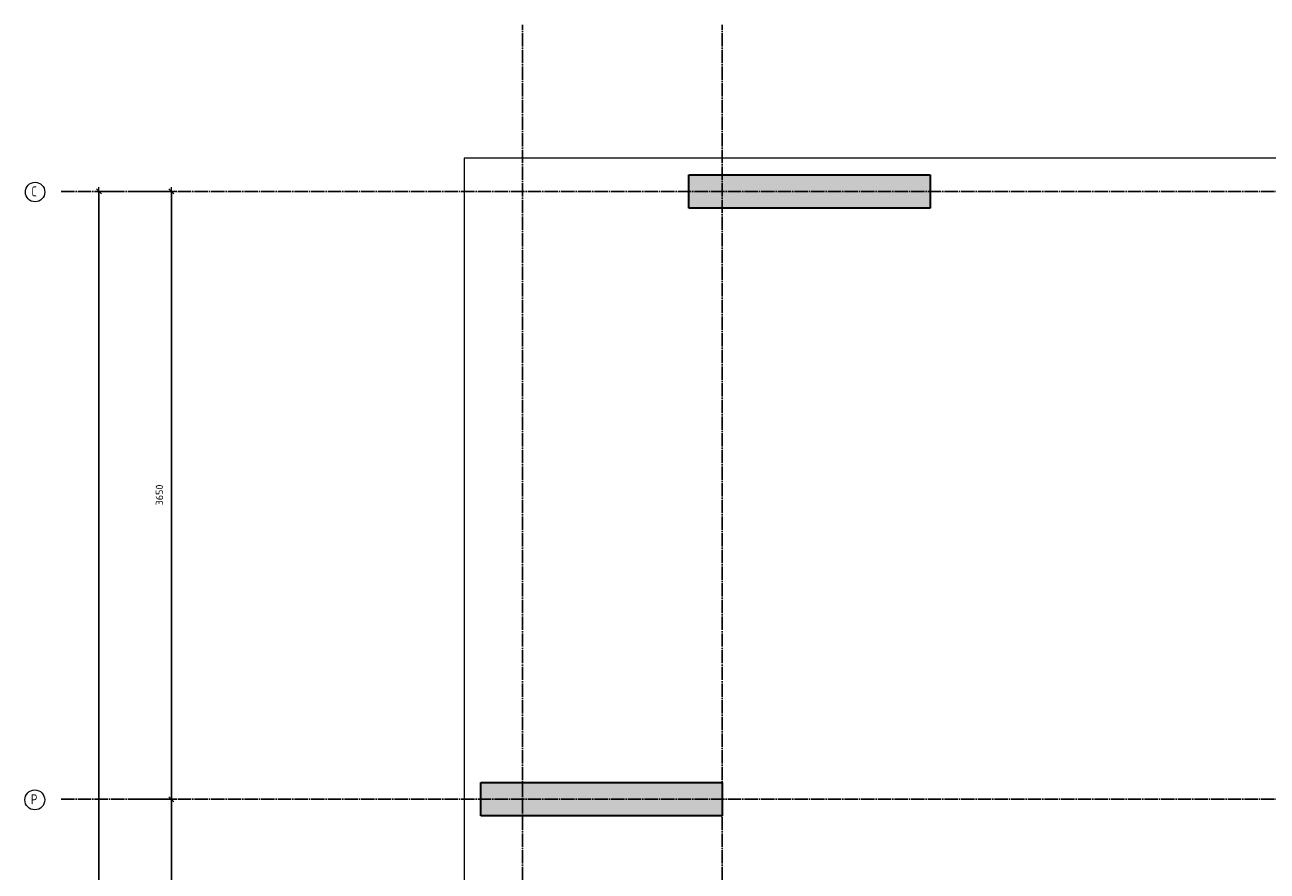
# Model space of a CAD drawing. Header units: millimetres. Extents: x -2995 to 60896, y -2809 to 57831.
# Tile 32 of 169: x -2989 to 4474, y 42408 to 47490. Entities that reach past the tile are written whole.
import ezdxf

# ---------------------------------------------------------------- set-up
doc = ezdxf.new("R2010")
doc.units = ezdxf.units.MM
doc.header["$PDMODE"] = 65
doc.linetypes.add('______11', pattern=[100, 80, -10, 0, -10])
doc.linetypes.add('______5', pattern=[220, 160, -20, 20, -20])
doc.layers.add('Standard', color=7, linetype='Continuous', lineweight=25)
doc.layers.add('Размерная линия_ общее', color=7, linetype='Continuous', lineweight=13)
doc.layers.add('Осевая линия_ общее', color=7, linetype='______5', lineweight=13, true_color=0xa0a0a0)
doc.styles.add('ISOCPEUR', font='ISOCPEUR')
doc.dimstyles.new('DIMSTYLE_5', dxfattribs={"dimtxt": 44, "dimasz": 50, "dimexe": 0, "dimexo": 0, "dimgap": 22, "dimtad": 2, "dimdec": 0, "dimrnd": 5, "dimzin": 12, "dimdsep": 46, "dimtxsty": 'ISOCPEUR', "dimblk1": 'ALL_ML_STRICH', "dimblk2": 'ALL_ML_STRICH', "dimsah": 1, "dimcen": 0, "dimclrd": 7, "dimclre": 256, "dimclrt": 7, "dimadec": 0, "dimazin": 0, "dimtfac": 1, "dimtdec": 0, "dimtix": 1, "dimtmove": 2, "dimatfit": 3, "dimfxl": 0, "dimtzin": 0, "dimlwd": 0, "dimlwe": -3, "dimarcsym": 0})

# ---------------------------------------------------------------- blocks, each defined once
blk = doc.blocks.new('ALL_ML_STRICH')
at = {"color": 0, "linetype": 'ByBlock', "lineweight": -2}
for p, q in [((-1, 0), (0.5, 0)), ((-0.3, -0.3), (0.3, 0.3)), ((0, -0.5), (0, 0.5))]:
    blk.add_line(p, q, dxfattribs=at)
blk = doc.blocks.new('*D26')
at = {"layer": 'DEFPOINTS', "color": 7, "linetype": 'Continuous', "lineweight": 13, "transparency": 33554687}
for p in [(-2417.8, 46490), (-2783, 0), (-2544.2, 0)]:
    blk.add_point(p, dxfattribs=at)
at = {"layer": 'Размерная линия_ общее', "color": 253, "linetype": 'Continuous', "lineweight": -2, "true_color": 0xa0a0a0, "transparency": 33554687}
for p, q in [((-2437.8, 46490), (-2544.2, 46490)), ((-2763, 0), (-2544.2, 0))]:
    blk.add_line(p, q, dxfattribs=at)
at = {"layer": 'Размерная линия_ общее', "color": 7, "linetype": 'Continuous', "lineweight": -2, "transparency": 33554687}
blk.add_line((-2544.2, 0), (-2544.2, 46490), dxfattribs=at)
at = {"layer": 'Размерная линия_ общее', "color": 7, "linetype": 'Continuous', "lineweight": 13, "transparency": 33554687, "xscale": 50, "yscale": 50, "zscale": 50}
for p, rotation in [((-2544.2, 46490), 90), ((-2544.2, 0), 270)]:
    blk.add_blockref('ALL_ML_STRICH', p, dxfattribs=dict(at, rotation=rotation))
at = {"layer": 'Размерная линия_ общее', "color": 7, "linetype": 'Continuous', "lineweight": 13, "transparency": 33554687, "insert": (-2616.2, 23242.8), "char_height": 44, "width": 220, "attachment_point": 5, "rotation": 90, "style": 'ISOCPEUR'}
blk.add_mtext('\\A1;{46490}', dxfattribs=at)
blk = doc.blocks.new('*D39')
at = {"layer": 'DEFPOINTS', "color": 7, "linetype": 'Continuous', "lineweight": 13, "transparency": 33554687}
for p in [(-2423.8, 42840), (-2423.8, 39540), (-2108.6, 39540)]:
    blk.add_point(p, dxfattribs=at)
at = {"layer": 'Размерная линия_ общее', "color": 253, "linetype": 'Continuous', "lineweight": -2, "true_color": 0xa0a0a0, "transparency": 33554687}
for p, q in [((-2323.8, 42840), (-2108.6, 42840)), ((-2323.8, 39540), (-2108.6, 39540))]:
    blk.add_line(p, q, dxfattribs=at)
at = {"layer": 'Размерная линия_ общее', "color": 7, "linetype": 'Continuous', "lineweight": -2, "transparency": 33554687}
blk.add_line((-2108.6, 39540), (-2108.6, 42840), dxfattribs=at)
at = {"layer": 'Размерная линия_ общее', "color": 7, "linetype": 'Continuous', "lineweight": 13, "transparency": 33554687, "xscale": 50, "yscale": 50, "zscale": 50}
for p, rotation in [((-2108.6, 42840), 90), ((-2108.6, 39540), 270)]:
    blk.add_blockref('ALL_ML_STRICH', p, dxfattribs=dict(at, rotation=rotation))
at = {"layer": 'Размерная линия_ общее', "color": 7, "linetype": 'Continuous', "lineweight": 13, "transparency": 33554687, "insert": (-2180.6, 41192.2), "char_height": 44, "width": 176, "attachment_point": 5, "rotation": 90, "style": 'ISOCPEUR'}
blk.add_mtext('\\A1;{3300}', dxfattribs=at)
blk = doc.blocks.new('*D40')
at = {"layer": 'DEFPOINTS', "color": 7, "linetype": 'Continuous', "lineweight": 13, "transparency": 33554687}
for p in [(-2423.8, 46490), (-2423.8, 42840), (-2108.6, 42840)]:
    blk.add_point(p, dxfattribs=at)
at = {"layer": 'Размерная линия_ общее', "color": 253, "linetype": 'Continuous', "lineweight": -2, "true_color": 0xa0a0a0, "transparency": 33554687}
for p, q in [((-2323.8, 46490), (-2108.6, 46490)), ((-2323.8, 42840), (-2108.6, 42840))]:
    blk.add_line(p, q, dxfattribs=at)
at = {"layer": 'Размерная линия_ общее', "color": 7, "linetype": 'Continuous', "lineweight": -2, "transparency": 33554687}
blk.add_line((-2108.6, 42840), (-2108.6, 46490), dxfattribs=at)
at = {"layer": 'Размерная линия_ общее', "color": 7, "linetype": 'Continuous', "lineweight": 13, "transparency": 33554687, "xscale": 50, "yscale": 50, "zscale": 50}
for p, rotation in [((-2108.6, 46490), 90), ((-2108.6, 42840), 270)]:
    blk.add_blockref('ALL_ML_STRICH', p, dxfattribs=dict(at, rotation=rotation))
at = {"layer": 'Размерная линия_ общее', "color": 7, "linetype": 'Continuous', "lineweight": 13, "transparency": 33554687, "insert": (-2180.6, 44667.2), "char_height": 44, "width": 176, "attachment_point": 5, "rotation": 90, "style": 'ISOCPEUR'}
blk.add_mtext('\\A1;{3650}', dxfattribs=at)
blk = doc.blocks.new('СЛОЖНЫЙ_ОБЪЕКТ_0')
at = {"layer": 'Осевая линия_ общее', "color": 253, "linetype": '______11', "lineweight": -3, "true_color": 0xa0a0a0, "transparency": 33554687}
for p, q in [((0, -2590), (0, 47490)), ((1200, -2590), (1200, 47490)), ((-2770, 46490), (14210, 46490)), ((-2770, 42840), (14210, 42840))]:
    blk.add_line(p, q, dxfattribs=at)
at = {"layer": 'Осевая линия_ общее', "color": 7, "linetype": 'Continuous', "lineweight": 13, "transparency": 33554687}
for centre, radius in [((-2927.5, 46486.1), 58.5), ((-2929.2, 42836.1), 59.8)]:
    blk.add_circle(centre, radius, dxfattribs=at)
at = {"layer": 'Осевая линия_ общее', "color": 7, "linetype": 'Continuous', "lineweight": 13, "transparency": 33554687, "char_height": 60, "attachment_point": 7, "style": 'ISOCPEUR'}
for s, insert, width in [('\\W0.78;С', (-2948.5, 46460), 65.281), ('\\W0.80;Р', (-2953.2, 42810), 71.966)]:
    blk.add_mtext(s, dxfattribs=dict(at, insert=insert, width=width))

msp = doc.modelspace()

# ---------------------------------------------------------------- hatches: boundary and pattern name
at = {"linetype": 'Continuous', "lineweight": 25, "transparency": 33554687}
for points in [[(1000, 46590), (1000, 46390), (2450, 46390), (2450, 46590)], [(-250, 42940), (-250, 42740), (1200, 42740), (1200, 42940)]]:
    msp.add_hatch(color=7, dxfattribs=at).paths.add_polyline_path(points)

# ---------------------------------------------------------------- linework, layer by layer
at = {"color": 7, "linetype": 'Continuous', "lineweight": 35, "transparency": 33554687}
for p, q in [((1000, 46390), (1000, 46590)), ((1000, 46590), (2450, 46590)), ((2450, 46590), (2450, 46390)), ((2450, 46390), (1000, 46390)), ((-250, 42740), (-250, 42940)), ((-250, 42940), (1200, 42940)), ((1200, 42940), (1200, 42740)), ((1200, 42740), (-250, 42740))]:
    msp.add_line(p, q, dxfattribs=at)
at = {"layer": 'Standard', "color": 7, "linetype": 'Continuous', "lineweight": 13, "transparency": 33554687}
msp.add_lwpolyline([(-350, -350.2), (25250, -350.2), (25250, 46690), (-350, 46690), (-350, -350.2)], dxfattribs=at)

# ---------------------------------------------------------------- block references
at = {"layer": 'Осевая линия_ общее', "color": 253, "linetype": '______11', "lineweight": -3, "true_color": 0xa0a0a0, "transparency": 33554687}
msp.add_blockref('СЛОЖНЫЙ_ОБЪЕКТ_0', (0, 0), dxfattribs=at)

# ---------------------------------------------------------------- dimensions: what is measured, and where the dimension line sits
at = {"layer": 'Размерная линия_ общее', "color": 7, "linetype": 'Continuous', "lineweight": 13, "transparency": 33554687}
for base, p1, p2, picture, middle in [((-2544.2, 46490), (-2763, 0), (-2437.8, 46490), '*D26', (-2616.2, 23242.8)), ((-2108.6, 46490), (-2323.8, 42840), (-2323.8, 46490), '*D40', (-2180.6, 44667.2)), ((-2108.6, 42840), (-2323.8, 39540), (-2323.8, 42840), '*D39', (-2180.6, 41192.2))]:
    dim = msp.add_linear_dim(base=base, p1=p1, p2=p2, angle=90, dimstyle='DIMSTYLE_5', override={"dimpost": '<>', "dimclrd": 7, "dimclre": 253, "dimclrt": 7, "dimlwd": 0, "dimlwe": 65533}, dxfattribs=at)
    dim.commit()
    dim.dimension.update_dxf_attribs({"geometry": picture, "text_midpoint": middle, "dimtype": 160})

doc.saveas('drawing.dxf')
